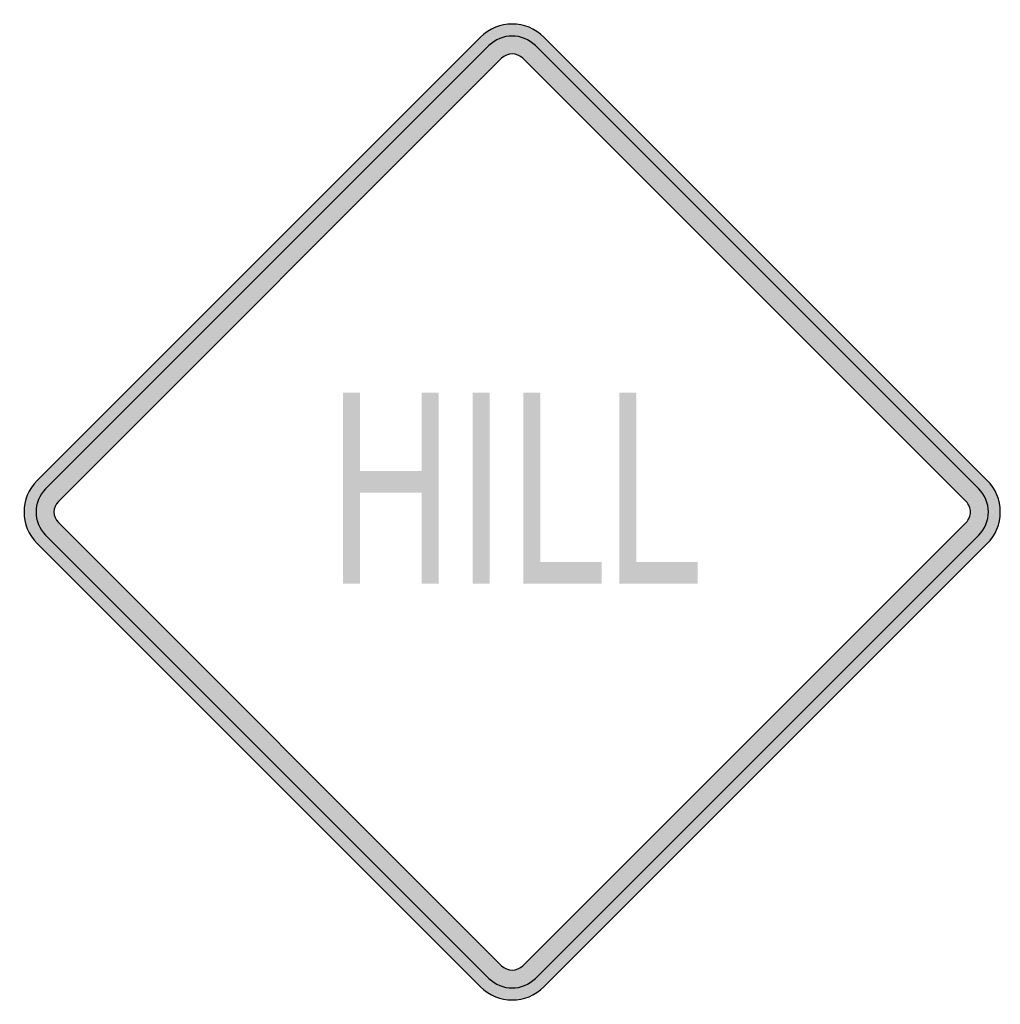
# Model space of a CAD drawing. Header units: inches. Extents: x -0.5 to 0.5, y -0.5 to 0.5.
import ezdxf

# ---------------------------------------------------------------- set-up
doc = ezdxf.new("R2010")
doc.units = ezdxf.units.IN
doc.header["$MEASUREMENT"] = 0

msp = doc.modelspace()

# ---------------------------------------------------------------- hatches: boundary and pattern name
h = msp.add_hatch(color=7)
h.paths.add_polyline_path([(0.4865, -0.0325), (0.0325, -0.4865), (0.0277, -0.4907), (0.0227, -0.494), (0.0173, -0.4967), (0.0117, -0.4985), (0.0058, -0.4997), (0, -0.5), (-0.0058, -0.4997), (-0.0117, -0.4985), (-0.0173, -0.4967), (-0.0227, -0.494), (-0.0277, -0.4907), (-0.0325, -0.4865), (-0.4865, -0.0325), (-0.4907, -0.0277), (-0.494, -0.0227), (-0.4967, -0.0173), (-0.4985, -0.0117), (-0.4997, -0.0058), (-0.5, 0), (-0.4997, 0.0058), (-0.4985, 0.0117), (-0.4967, 0.0173), (-0.494, 0.0227), (-0.4907, 0.0277), (-0.4865, 0.0325), (-0.0325, 0.4865), (-0.0277, 0.4907), (-0.0227, 0.494), (-0.0173, 0.4967), (-0.0117, 0.4985), (-0.0058, 0.4997), (0, 0.5), (0.0058, 0.4997), (0.0117, 0.4985), (0.0173, 0.4967), (0.0227, 0.494), (0.0277, 0.4907), (0.0325, 0.4865), (0.4865, 0.0325), (0.4905, 0.0278), (0.4938, 0.0228), (0.4965, 0.0175), (0.4985, 0.0118), (0.4997, 0.006), (0.5, 0), (0.4997, -0.006), (0.4985, -0.0118), (0.4965, -0.0175), (0.4938, -0.0228), (0.4905, -0.0278), (0.4865, -0.0325)])
h.paths.add_polyline_path([(-0.4648, -0.0108), (-0.0108, -0.4648), (-0.0075, -0.4673), (-0.0038, -0.4688), (0, -0.4693), (0.0038, -0.4688), (0.0075, -0.4673), (0.0108, -0.4648), (0.4648, -0.0108), (0.4662, -0.0093), (0.4673, -0.0077), (0.4682, -0.0058), (0.4688, -0.004), (0.4692, -0.002), (0.4693, 0), (0.4692, 0.002), (0.4688, 0.004), (0.4682, 0.0058), (0.4673, 0.0077), (0.4662, 0.0093), (0.4648, 0.0108), (0.0108, 0.4648), (0.0075, 0.4673), (0.0038, 0.4688), (0, 0.4693), (-0.0038, 0.4688), (-0.0075, 0.4673), (-0.0108, 0.4648), (-0.4648, 0.0108), (-0.4673, 0.0075), (-0.4688, 0.0038), (-0.4693, 0), (-0.4688, -0.0038), (-0.4673, -0.0075), (-0.4648, -0.0108)], flags=0)
for points in [[(-0.1734, 0.1223), (-0.156, 0.1223), (-0.156, 0.0421), (-0.0927, 0.0421), (-0.0927, 0.1223), (-0.0753, 0.1223), (-0.0753, -0.0734), (-0.0927, -0.0734), (-0.0927, 0.0198), (-0.156, 0.0198), (-0.156, -0.0734), (-0.1734, -0.0734), (-0.1734, 0.1223)], [(-0.0406, 0.1223), (-0.0232, 0.1223), (-0.0232, -0.0734), (-0.0406, -0.0734), (-0.0406, 0.1223)], [(0.0115, 0.1223), (0.0289, 0.1223), (0.0289, -0.0511), (0.0916, -0.0511), (0.0916, -0.0734), (0.0115, -0.0734), (0.0115, 0.1223)], [(0.1098, 0.1223), (0.1272, 0.1223), (0.1272, -0.0511), (0.1899, -0.0511), (0.1899, -0.0734), (0.1098, -0.0734), (0.1098, 0.1223)]]:
    msp.add_hatch(color=7).paths.add_polyline_path(points)

# ---------------------------------------------------------------- linework, layer by layer
at = {"color": 7}
for p, q in [((-0.0324, 0.4866), (-0.4866, 0.0324)), ((0.4866, 0.0324), (0.0324, 0.4866)), ((-0.0238, 0.4779), (-0.4779, 0.0238)), ((0.4779, 0.0238), (0.0238, 0.4779)), ((-0.0108, 0.4649), (-0.4649, 0.0108)), ((0.4649, 0.0108), (0.0108, 0.4649)), ((-0.4649, -0.0108), (-0.0108, -0.4649)), ((0.4649, -0.0108), (0.0108, -0.4649)), ((-0.4779, -0.0238), (-0.0238, -0.4779)), ((0.4779, -0.0238), (0.0238, -0.4779)), ((-0.4866, -0.0324), (-0.0324, -0.4866)), ((0.4866, -0.0324), (0.0324, -0.4866))]:
    msp.add_line(p, q, dxfattribs=at)
for points in [[(0.0324, 0.4866), (0.0145, 0.5045), (-0.0145, 0.5045), (-0.0324, 0.4866)], [(0.0238, 0.4779), (0.0106, 0.491), (-0.0106, 0.491), (-0.0238, 0.4779)], [(0.0108, 0.4649), (0.0048, 0.4709), (-0.0048, 0.4709), (-0.0108, 0.4649)], [(-0.4866, 0.0324), (-0.5045, 0.0145), (-0.5045, -0.0145), (-0.4866, -0.0324)], [(-0.4779, 0.0238), (-0.491, 0.0106), (-0.491, -0.0106), (-0.4779, -0.0238)], [(-0.4649, 0.0108), (-0.4709, 0.0048), (-0.4709, -0.0048), (-0.4649, -0.0108)], [(-0.0108, -0.4649), (-0.0048, -0.4709), (0.0048, -0.4709), (0.0108, -0.4649)], [(-0.0238, -0.4779), (-0.0106, -0.491), (0.0106, -0.491), (0.0238, -0.4779)], [(-0.0324, -0.4866), (-0.0145, -0.5045), (0.0145, -0.5045), (0.0324, -0.4866)]]:
    msp.add_open_spline(points, degree=3, dxfattribs=at)
for points in [[(0.4866, -0.0324), (0.4952, -0.0238), (0.5, -0.0122), (0.5, 0), (0.5, 0.0122), (0.4952, 0.0238), (0.4866, 0.0324)], [(0.4779, -0.0238), (0.4842, -0.0175), (0.4878, -0.0089), (0.4878, 0), (0.4878, 0.0089), (0.4842, 0.0175), (0.4779, 0.0238)], [(0.4649, -0.0108), (0.4678, -0.0079), (0.4694, -0.004), (0.4694, 0), (0.4694, 0.004), (0.4678, 0.0079), (0.4649, 0.0108)]]:
    msp.add_open_spline(points, degree=3, knots=[0, 0, 0, 0, 1, 1, 1, 2, 2, 2, 2], dxfattribs=at)

doc.saveas('drawing.dxf')
